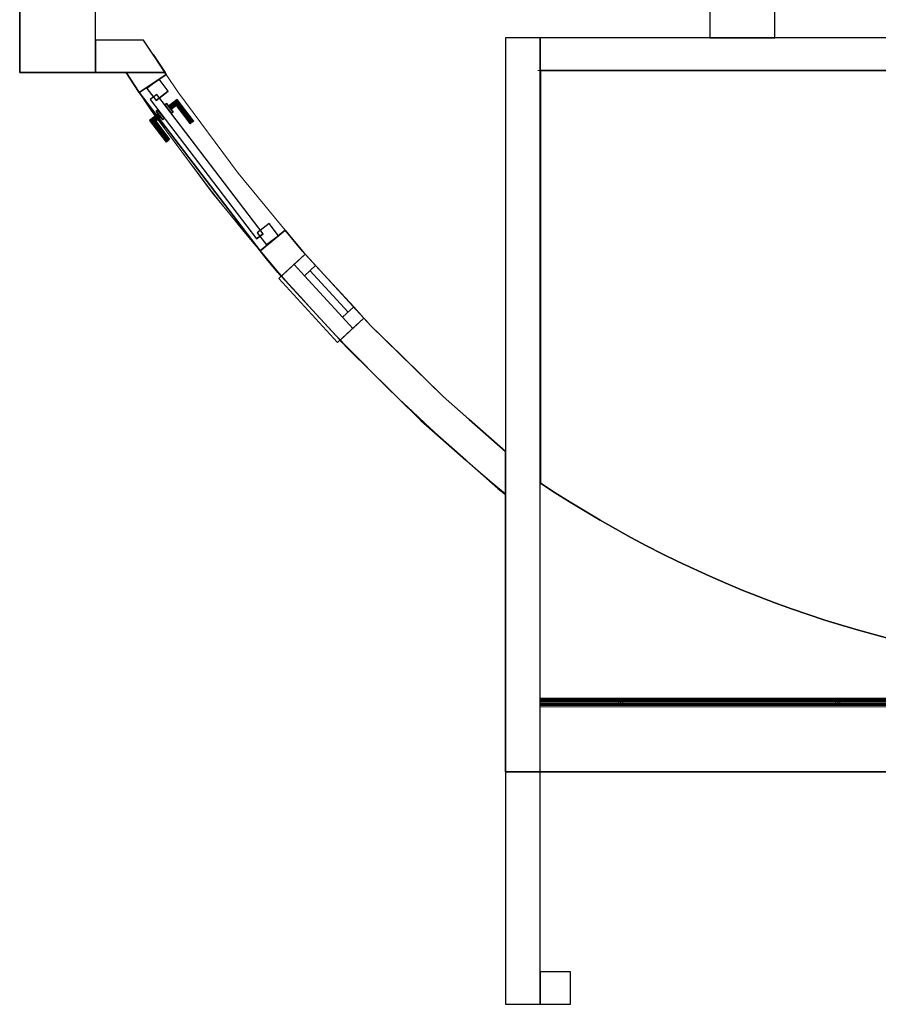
# Model space of a CAD drawing. Header units: metres. Extents: x 397.7 to 427.5, y 12.8 to 28.3.
# Tile 3 of 16: x 407.3 to 411.3, y 19.9 to 24.4. Entities that reach past the tile are written whole.
import ezdxf

# ---------------------------------------------------------------- set-up
doc = ezdxf.new("R2010")
doc.units = ezdxf.units.M
for name, color, linetype, lineweight, true_color in [('01_CARPINTERIA', 5, 'Continuous', 25, 0x0000ff), ('01_PROYECCION CARP', 7, 'Continuous', 25, 0x00007f), ('01_SUELOS', 7, 'Continuous', 25, 0x007f00)]:
    doc.layers.add(name, color=color, linetype=linetype, lineweight=lineweight, true_color=true_color)
for name, color, linetype, lineweight in [('A-FLOR-HRAL-OTLN', 7, 'Continuous', 18), ('A-GENM-____-OTLN', 7, 'Continuous', 18), ('A-WALL-____-MCUT', 7, 'Continuous', 25), ('A-WALL-____-OTLN', 7, 'Continuous', 25)]:
    doc.layers.add(name, color=color, linetype=linetype, lineweight=lineweight)

# ---------------------------------------------------------------- blocks, each defined once
blk = doc.blocks.new('Family - Forjat P5-151942-09_CLI_AIRE_PSC')
at = {"layer": '01_SUELOS', "color": 9, "true_color": 0xaad4aa}
for p, q in [((11.4518, 9.1488), (11.4518, 11.0488)), ((11.4518, 11.0488), (11.4518, 9.1488)), ((11.4518, 11.0488), (17.1918, 11.0488)), ((17.1918, 11.0488), (11.4518, 11.0488)), ((11.5195, 9.1044), (11.4518, 9.1488)), ((11.4518, 9.1488), (11.5195, 9.1044)), ((11.5879, 9.061), (11.5195, 9.1044)), ((11.5195, 9.1044), (11.5879, 9.061)), ((11.657, 9.0187), (11.5879, 9.061)), ((11.5879, 9.061), (11.657, 9.0187)), ((11.7267, 8.9774), (11.657, 9.0187)), ((11.657, 9.0187), (11.7267, 8.9774)), ((11.797, 8.9373), (11.7267, 8.9774)), ((11.7267, 8.9774), (11.797, 8.9373)), ((11.868, 8.8982), (11.797, 8.9373)), ((11.797, 8.9373), (11.868, 8.8982)), ((11.9396, 8.8602), (11.868, 8.8982)), ((11.868, 8.8982), (11.9396, 8.8602)), ((12.0117, 8.8234), (11.9396, 8.8602)), ((11.9396, 8.8602), (12.0117, 8.8234)), ((12.0844, 8.7876), (12.0117, 8.8234)), ((12.0117, 8.8234), (12.0844, 8.7876)), ((12.1576, 8.753), (12.0844, 8.7876)), ((12.0844, 8.7876), (12.1576, 8.753)), ((12.2314, 8.7196), (12.1576, 8.753)), ((12.1576, 8.753), (12.2314, 8.7196)), ((12.3057, 8.6872), (12.2314, 8.7196)), ((12.2314, 8.7196), (12.3057, 8.6872)), ((12.3805, 8.6561), (12.3057, 8.6872)), ((12.3057, 8.6872), (12.3805, 8.6561)), ((12.4557, 8.6261), (12.3805, 8.6561)), ((12.3805, 8.6561), (12.4557, 8.6261)), ((12.5314, 8.5972), (12.4557, 8.6261)), ((12.4557, 8.6261), (12.5314, 8.5972)), ((12.6076, 8.5696), (12.5314, 8.5972)), ((12.5314, 8.5972), (12.6076, 8.5696)), ((12.6841, 8.5431), (12.6076, 8.5696)), ((12.6076, 8.5696), (12.6841, 8.5431)), ((12.7611, 8.5178), (12.6841, 8.5431)), ((12.6841, 8.5431), (12.7611, 8.5178)), ((12.8384, 8.4937), (12.7611, 8.5178)), ((12.7611, 8.5178), (12.8384, 8.4937)), ((12.9161, 8.4708), (12.8384, 8.4937)), ((12.8384, 8.4937), (12.9161, 8.4708)), ((12.9942, 8.4491), (12.9161, 8.4708)), ((12.9161, 8.4708), (12.9942, 8.4491)), ((13.0725, 8.4286), (12.9942, 8.4491)), ((12.9942, 8.4491), (13.0725, 8.4286))]:
    blk.add_line(p, q, dxfattribs=at)
blk = doc.blocks.new('Family - LONDR55-XX_ZZ-ARQ-CAA-M3D-Londres55-156004-09_CLI_AIRE_PSC')
at = {"layer": '01_CARPINTERIA', "color": 161, "true_color": 0xaaaaff}
for p, q in [((0.6563, 0.1616), (0.6563, 0.1629)), ((0.6563, 0.1629), (0.6563, 0.1616)), ((0.7813, 0.1629), (0.6563, 0.1629)), ((0.6563, 0.1579), (0.6563, 0.1616)), ((0.6563, 0.1616), (0.6563, 0.1579)), ((0.7799, 0.1616), (0.6563, 0.1616)), ((0.7799, 0.1616), (0.6563, 0.1616)), ((0.6563, 0.1529), (0.6563, 0.1579)), ((0.6563, 0.1579), (0.6563, 0.1529)), ((0.7763, 0.1579), (0.6563, 0.1579)), ((0.7763, 0.1579), (0.6563, 0.1579)), ((0.6563, 0.1479), (0.6563, 0.1529)), ((0.6563, 0.1529), (0.6563, 0.1479)), ((0.6563, 0.1529), (0.7713, 0.1529)), ((0.7713, 0.1529), (0.6563, 0.1529)), ((0.6563, 0.1479), (0.6563, 0.1442)), ((0.6563, 0.1442), (0.6563, 0.1479)), ((0.7663, 0.1479), (0.6563, 0.1479)), ((0.7663, 0.1479), (0.6563, 0.1479)), ((0.6563, 0.1442), (0.6563, 0.1429)), ((0.6563, 0.1429), (0.6563, 0.1442)), ((0.7626, 0.1442), (0.6563, 0.1442)), ((0.7626, 0.1442), (0.6563, 0.1442)), ((0.7613, 0.1429), (0.6563, 0.1429)), ((0.7613, 0.1429), (0.7626, 0.1442)), ((0.7626, 0.1442), (0.7613, 0.1429)), ((0.7613, 0.1129), (0.7613, 0.1429)), ((0.7626, 0.1442), (0.7663, 0.1479)), ((0.7663, 0.1479), (0.7626, 0.1442)), ((0.7626, 0.1129), (0.7626, 0.1442)), ((0.7626, 0.1129), (0.7626, 0.1442)), ((0.7663, 0.1479), (0.7713, 0.1529)), ((0.7713, 0.1529), (0.7663, 0.1479)), ((0.7663, 0.1129), (0.7663, 0.1479)), ((0.7663, 0.1129), (0.7663, 0.1479)), ((0.7763, 0.1579), (0.7713, 0.1529)), ((0.7713, 0.1529), (0.7763, 0.1579)), ((0.7713, 0.1529), (0.7713, 0.1129)), ((0.7713, 0.1129), (0.7713, 0.1529)), ((0.7799, 0.1616), (0.7763, 0.1579)), ((0.7763, 0.1579), (0.7799, 0.1616)), ((0.7763, 0.1129), (0.7763, 0.1579)), ((0.7763, 0.1129), (0.7763, 0.1579)), ((0.7813, 0.1629), (0.7799, 0.1616)), ((0.7799, 0.1616), (0.7813, 0.1629)), ((0.7799, 0.1129), (0.7799, 0.1616)), ((0.7799, 0.1129), (0.7799, 0.1616)), ((0.7813, 0.1129), (0.7813, 0.1629)), ((0.8563, 0.1029), (0.0491, 0.1029)), ((0.0491, 0.1029), (0.0491, 0.0629)), ((0.8563, 0.1029), (0.0491, 0.1029)), ((0.0491, 0.0629), (0.0491, 0.1029)), ((0.7963, 0.1129), (0.7463, 0.1129)), ((0.7463, 0.1129), (0.7963, 0.1129)), ((0.7463, 0.1029), (0.7463, 0.1129)), ((0.7463, 0.1029), (0.7463, 0.1129)), ((0.7963, 0.1029), (0.7463, 0.1029)), ((0.7463, 0.1029), (0.7963, 0.1029)), ((0.7626, 0.1129), (0.7613, 0.1129)), ((0.7613, 0.1129), (0.7626, 0.1129)), ((0.7663, 0.1129), (0.7626, 0.1129)), ((0.7626, 0.1129), (0.7663, 0.1129)), ((0.7713, 0.1129), (0.7663, 0.1129)), ((0.7663, 0.1129), (0.7713, 0.1129)), ((0.7763, 0.1129), (0.7713, 0.1129)), ((0.7713, 0.1129), (0.7763, 0.1129)), ((0.7763, 0.1129), (0.7799, 0.1129)), ((0.7799, 0.1129), (0.7763, 0.1129)), ((0.7799, 0.1129), (0.7813, 0.1129)), ((0.7813, 0.1129), (0.7799, 0.1129)), ((0.7963, 0.1029), (0.7963, 0.1129)), ((0.7963, 0.1129), (0.7963, 0.1029)), ((0.8563, 0.0629), (0.8563, 0.1029)), ((0.8563, 0.0629), (0.8563, 0.1029)), ((0.0691, 0.0829), (-0.0009, 0.0829)), ((-0.0009, 0.0829), (-0.0009, 0.0129)), ((0.0691, 0.0829), (-0.0009, 0.0829)), ((-0.0009, 0.0129), (-0.0009, 0.0829)), ((0.0491, 0.0629), (0.8563, 0.0629)), ((0.0491, 0.0629), (0.8563, 0.0629)), ((0.0691, 0.0129), (0.0691, 0.0829)), ((0.0691, 0.0129), (0.0691, 0.0829)), ((0.7463, 0.0629), (0.7963, 0.0629)), ((0.7963, 0.0629), (0.7463, 0.0629)), ((0.7463, 0.0529), (0.7463, 0.0629)), ((0.7463, 0.0529), (0.7463, 0.0629)), ((0.7463, 0.0529), (0.7963, 0.0529)), ((0.7963, 0.0529), (0.7463, 0.0529)), ((0.7626, 0.0529), (0.7613, 0.0529)), ((0.7613, 0.0529), (0.7626, 0.0529)), ((0.7613, 0.0229), (0.7613, 0.0529)), ((0.7663, 0.0529), (0.7626, 0.0529)), ((0.7626, 0.0529), (0.7663, 0.0529)), ((0.7626, 0.0216), (0.7626, 0.0529)), ((0.7626, 0.0216), (0.7626, 0.0529)), ((0.7663, 0.0529), (0.7713, 0.0529)), ((0.7713, 0.0529), (0.7663, 0.0529)), ((0.7663, 0.0179), (0.7663, 0.0529)), ((0.7663, 0.0179), (0.7663, 0.0529)), ((0.7713, 0.0529), (0.7763, 0.0529)), ((0.7763, 0.0529), (0.7713, 0.0529)), ((0.7713, 0.0529), (0.7713, 0.0129)), ((0.7713, 0.0129), (0.7713, 0.0529)), ((0.7763, 0.0529), (0.7799, 0.0529)), ((0.7799, 0.0529), (0.7763, 0.0529)), ((0.7763, 0.0079), (0.7763, 0.0529)), ((0.7763, 0.0079), (0.7763, 0.0529)), ((0.7799, 0.0529), (0.7813, 0.0529)), ((0.7813, 0.0529), (0.7799, 0.0529)), ((0.7799, 0.0042), (0.7799, 0.0529)), ((0.7799, 0.0042), (0.7799, 0.0529)), ((0.7813, 0.0029), (0.7813, 0.0529)), ((0.7963, 0.0529), (0.7963, 0.0629)), ((0.7963, 0.0629), (0.7963, 0.0529)), ((0.9063, 0.0829), (0.8363, 0.0829)), ((0.8363, 0.0829), (0.8363, 0.0129)), ((0.9063, 0.0829), (0.8363, 0.0829)), ((0.8363, 0.0129), (0.8363, 0.0829)), ((0.9063, 0.0129), (0.9063, 0.0829)), ((0.9063, 0.0129), (0.9063, 0.0829)), ((-0.0009, 0.0129), (0.0691, 0.0129)), ((-0.0009, 0.0129), (0.0691, 0.0129)), ((0.6563, 0.0216), (0.6563, 0.0229)), ((0.6563, 0.0229), (0.6563, 0.0216)), ((0.6563, 0.0229), (0.7613, 0.0229)), ((0.6563, 0.0179), (0.6563, 0.0216)), ((0.6563, 0.0216), (0.6563, 0.0179)), ((0.6563, 0.0216), (0.7626, 0.0216)), ((0.6563, 0.0216), (0.7626, 0.0216)), ((0.6563, 0.0129), (0.6563, 0.0179)), ((0.6563, 0.0179), (0.6563, 0.0129)), ((0.6563, 0.0179), (0.7663, 0.0179)), ((0.6563, 0.0179), (0.7663, 0.0179)), ((0.6563, 0.0079), (0.6563, 0.0129)), ((0.6563, 0.0129), (0.6563, 0.0079)), ((0.7713, 0.0129), (0.6563, 0.0129)), ((0.6563, 0.0129), (0.7713, 0.0129)), ((0.6563, 0.0079), (0.6563, 0.0042)), ((0.6563, 0.0042), (0.6563, 0.0079)), ((0.6563, 0.0079), (0.7763, 0.0079)), ((0.6563, 0.0079), (0.7763, 0.0079)), ((0.6563, 0.0042), (0.6563, 0.0029)), ((0.6563, 0.0029), (0.6563, 0.0042)), ((0.6563, 0.0042), (0.7799, 0.0042)), ((0.6563, 0.0042), (0.7799, 0.0042)), ((0.6563, 0.0029), (0.7813, 0.0029)), ((0.7626, 0.0216), (0.7613, 0.0229)), ((0.7613, 0.0229), (0.7626, 0.0216)), ((0.7663, 0.0179), (0.7626, 0.0216)), ((0.7626, 0.0216), (0.7663, 0.0179)), ((0.7713, 0.0129), (0.7663, 0.0179)), ((0.7663, 0.0179), (0.7713, 0.0129)), ((0.7713, 0.0129), (0.7763, 0.0079)), ((0.7763, 0.0079), (0.7713, 0.0129)), ((0.7763, 0.0079), (0.7799, 0.0042)), ((0.7799, 0.0042), (0.7763, 0.0079)), ((0.7799, 0.0042), (0.7813, 0.0029)), ((0.7813, 0.0029), (0.7799, 0.0042)), ((0.8363, 0.0129), (0.9063, 0.0129)), ((0.8363, 0.0129), (0.9063, 0.0129))]:
    blk.add_line(p, q, dxfattribs=at)
blk = doc.blocks.new('Family - Porta PSC-156005-09_CLI_AIRE_PSC')
blk.add_blockref('Family - LONDR55-XX_ZZ-ARQ-CAA-M3D-Londres55-156004-09_CLI_AIRE_PSC', (0, 0))
blk = doc.blocks.new('Family - Mur PSC-156021-09_CLI_AIRE_PSC')
at = {"layer": 'A-WALL-____-MCUT', "color": 253, "true_color": 0xaaaaaa}
for p, q in [((-7.3698, -4.9894), (-7.4019, -4.941)), ((-7.4019, -4.941), (-7.4018, -4.941)), ((-7.4018, -4.941), (-7.4017, -4.9409)), ((-7.4017, -4.9409), (-7.3677, -4.9922)), ((-7.4926, -5.0753), (-7.5265, -5.0242)), ((-7.5265, -5.0242), (-7.5265, -5.0242)), ((-7.5265, -5.0242), (-7.5264, -5.0242)), ((-7.5264, -5.0242), (-7.4513, -5.0242)), ((-7.4513, -5.0242), (-7.3467, -5.0242)), ((-7.3408, -5.0329), (-7.396, -5.0695)), ((-7.3467, -5.0242), (-7.3698, -4.9894)), ((-7.3677, -4.9922), (-7.3408, -5.0329)), ((-7.4658, -5.1158), (-7.4926, -5.0753)), ((-7.396, -5.0695), (-7.4658, -5.1158)), ((-6.8579, -5.803), (-6.7934, -5.7497)), ((-6.7934, -5.7497), (-6.7581, -5.7924)), ((-6.909, -5.8452), (-6.8579, -5.803)), ((-6.7581, -5.7924), (-6.7136, -5.8464)), ((-6.8727, -5.8893), (-6.909, -5.8452)), ((-6.7136, -5.8464), (-6.7038, -5.857)), ((-6.8267, -5.9449), (-6.8727, -5.8893)), ((-6.7005, -5.8606), (-6.7558, -5.9113)), ((-6.7038, -5.857), (-6.7005, -5.8606)), ((-6.7558, -5.9113), (-6.811, -5.962)), ((-6.815, -5.9577), (-6.8267, -5.9449)), ((-6.811, -5.962), (-6.815, -5.9577)), ((-6.4853, -6.206), (-6.43, -6.1552)), ((-6.43, -6.1552), (-6.4221, -6.1639)), ((-6.4221, -6.1639), (-6.3984, -6.1897)), ((-6.5405, -6.2567), (-6.4853, -6.206)), ((-6.3984, -6.1897), (-6.2593, -6.3262)), ((-6.532, -6.266), (-6.5405, -6.2567)), ((-6.5062, -6.294), (-6.532, -6.266)), ((-6.3094, -6.4872), (-6.5062, -6.294)), ((-6.2593, -6.3262), (-6.0657, -6.5161)), ((-6.1679, -6.6259), (-6.3094, -6.4872)), ((-6.0657, -6.5161), (-5.9456, -6.6222)), ((-5.9612, -6.8085), (-6.1679, -6.6259)), ((-5.9456, -6.6222), (-5.7784, -6.7698)), ((-5.7784, -6.7698), (-5.7784, -6.8511)), ((-5.8127, -6.9396), (-5.9612, -6.8085)), ((-5.7784, -6.8511), (-5.7784, -6.9642)), ((-5.7935, -6.9549), (-5.8127, -6.9396)), ((-5.7797, -6.9658), (-5.7935, -6.9549)), ((-5.779, -6.9649), (-5.7797, -6.9658)), ((-5.7784, -6.9642), (-5.779, -6.9649))]:
    blk.add_line(p, q, dxfattribs=at)
at = {"layer": 'A-WALL-____-OTLN', "color": 253, "true_color": 0xaaaaaa}
for p, q in [((-7.4017, -4.9409), (-7.4019, -4.941)), ((-7.4017, -4.9409), (-7.4019, -4.941)), ((-7.4019, -4.941), (-7.3467, -5.0242)), ((-7.4019, -4.941), (-7.3698, -4.9894)), ((-7.4018, -4.941), (-7.4019, -4.941)), ((-7.4019, -4.941), (-7.3467, -5.0242)), ((-7.4017, -4.9409), (-7.4018, -4.941)), ((-7.4017, -4.9409), (-7.3408, -5.0329)), ((-7.4017, -4.9409), (-7.3408, -5.0329)), ((-7.3677, -4.9922), (-7.4017, -4.9409)), ((-7.5264, -5.0242), (-7.5265, -5.0242)), ((-7.5264, -5.0242), (-7.5265, -5.0242)), ((-7.5265, -5.0242), (-7.5265, -5.0242)), ((-7.5265, -5.0242), (-7.4658, -5.1158)), ((-7.5265, -5.0242), (-7.5264, -5.0242)), ((-7.4658, -5.1158), (-7.5265, -5.0242)), ((-7.4926, -5.0753), (-7.5265, -5.0242)), ((-7.3467, -5.0242), (-7.5264, -5.0242)), ((-7.4513, -5.0242), (-7.5264, -5.0242)), ((-7.3467, -5.0242), (-7.5264, -5.0242)), ((-7.4658, -5.1158), (-7.3408, -5.0329)), ((-7.3408, -5.0329), (-7.4658, -5.1158)), ((-7.3467, -5.0242), (-7.4513, -5.0242)), ((-7.396, -5.0695), (-7.3408, -5.0329)), ((-7.3698, -4.9894), (-7.3467, -5.0242)), ((-7.3408, -5.0329), (-7.3677, -4.9922)), ((-7.4926, -5.0753), (-7.4658, -5.1158)), ((-7.396, -5.0695), (-7.4658, -5.1158)), ((-6.7934, -5.7497), (-6.909, -5.8452)), ((-6.909, -5.8452), (-6.7934, -5.7497)), ((-6.8579, -5.803), (-6.7934, -5.7497)), ((-6.7136, -5.8464), (-6.7934, -5.7497)), ((-6.7581, -5.7924), (-6.7934, -5.7497)), ((-6.7136, -5.8464), (-6.7934, -5.7497)), ((-6.8579, -5.803), (-6.909, -5.8452)), ((-6.7581, -5.7924), (-6.7136, -5.8464)), ((-6.8267, -5.9449), (-6.909, -5.8452)), ((-6.909, -5.8452), (-6.8267, -5.9449)), ((-6.909, -5.8452), (-6.8727, -5.8893)), ((-6.7136, -5.8464), (-6.7038, -5.857)), ((-6.7136, -5.8464), (-6.3984, -6.1897)), ((-6.3984, -6.1897), (-6.7136, -5.8464)), ((-6.8727, -5.8893), (-6.8267, -5.9449)), ((-6.7005, -5.8606), (-6.811, -5.962)), ((-6.7005, -5.8606), (-6.811, -5.962)), ((-6.7558, -5.9113), (-6.7005, -5.8606)), ((-6.7038, -5.857), (-6.7005, -5.8606)), ((-6.43, -6.1552), (-6.7005, -5.8606)), ((-6.43, -6.1552), (-6.7005, -5.8606)), ((-6.7558, -5.9113), (-6.811, -5.962)), ((-6.8267, -5.9449), (-6.5062, -6.294)), ((-6.5062, -6.294), (-6.8267, -5.9449)), ((-6.815, -5.9577), (-6.8267, -5.9449)), ((-6.815, -5.9577), (-6.811, -5.962)), ((-6.5405, -6.2567), (-6.811, -5.962)), ((-6.5405, -6.2567), (-6.811, -5.962)), ((-6.5405, -6.2567), (-6.43, -6.1552)), ((-6.43, -6.1552), (-6.5405, -6.2567)), ((-6.4853, -6.206), (-6.43, -6.1552)), ((-6.4221, -6.1639), (-6.43, -6.1552)), ((-6.4221, -6.1639), (-6.3984, -6.1897)), ((-6.4853, -6.206), (-6.5405, -6.2567)), ((-6.0657, -6.5161), (-6.3984, -6.1897)), ((-6.2593, -6.3262), (-6.3984, -6.1897)), ((-6.0657, -6.5161), (-6.3984, -6.1897)), ((-6.5405, -6.2567), (-6.532, -6.266)), ((-6.532, -6.266), (-6.5062, -6.294)), ((-6.5062, -6.294), (-6.1679, -6.6259)), ((-6.5062, -6.294), (-6.3094, -6.4872)), ((-6.1679, -6.6259), (-6.5062, -6.294)), ((-6.0657, -6.5161), (-6.2593, -6.3262)), ((-6.3094, -6.4872), (-6.1679, -6.6259)), ((-5.7784, -6.7698), (-6.0657, -6.5161)), ((-5.9456, -6.6222), (-6.0657, -6.5161)), ((-5.7784, -6.7698), (-6.0657, -6.5161)), ((-6.1679, -6.6259), (-5.8127, -6.9396)), ((-6.1679, -6.6259), (-5.9612, -6.8085)), ((-5.8127, -6.9396), (-6.1679, -6.6259)), ((-5.7784, -6.7698), (-5.9456, -6.6222)), ((-5.7784, -6.9642), (-5.7784, -6.7698)), ((-5.7784, -6.8511), (-5.7784, -6.7698)), ((-5.7784, -6.9642), (-5.7784, -6.7698)), ((-5.9612, -6.8085), (-5.8127, -6.9396)), ((-5.7784, -6.9642), (-5.7784, -6.8511)), ((-5.8127, -6.9396), (-5.7797, -6.9658)), ((-5.8127, -6.9396), (-5.7935, -6.9549)), ((-5.7797, -6.9658), (-5.8127, -6.9396)), ((-5.7935, -6.9549), (-5.7797, -6.9658)), ((-5.7797, -6.9658), (-5.7784, -6.9642)), ((-5.7797, -6.9658), (-5.7784, -6.9642)), ((-5.7797, -6.9658), (-5.779, -6.9649)), ((-5.779, -6.9649), (-5.7784, -6.9642))]:
    blk.add_line(p, q, dxfattribs=at)
at = {"layer": 'A-WALL-____-OTLN', "color": 253, "lineweight": 18, "true_color": 0xaaaaaa}
blk.add_arc((0, 0), 9.0493, 213.72467, 230.31652, dxfattribs=at)
blk = doc.blocks.new('Family - Vano finestra PSC-156023-09_CLI_AIRE_PSC')
at = {"layer": 'A-GENM-____-OTLN', "color": 253, "true_color": 0xaaaaaa}
for p, q in [((408.6627, 23.3132), (408.5407, 23.2012)), ((408.5407, 23.2012), (408.6627, 23.3132)), ((408.9332, 23.0186), (408.6627, 23.3132)), ((408.6627, 23.3132), (408.9332, 23.0186)), ((408.5407, 23.2012), (408.8112, 22.9065)), ((408.8112, 22.9065), (408.5407, 23.2012)), ((408.8112, 22.9065), (408.9332, 23.0186)), ((408.9332, 23.0186), (408.8112, 22.9065))]:
    blk.add_line(p, q, dxfattribs=at)
blk = doc.blocks.new('Family - Vano porta PSC-156025-09_CLI_AIRE_PSC')
at = {"layer": 'A-GENM-____-OTLN', "color": 253, "true_color": 0xaaaaaa}
for p, q in [((0.125, 0.8124), (0, 0.7295)), ((0, 0.7295), (0.125, 0.8124)), ((0.1779, 0.7326), (0.125, 0.8124)), ((0.125, 0.8124), (0.1779, 0.7326)), ((0, 0.7295), (0.055, 0.6465)), ((0.055, 0.6465), (0, 0.7295)), ((0.4554, 0.3582), (0.1779, 0.7326)), ((0.1779, 0.7326), (0.4554, 0.3582)), ((0.055, 0.6465), (0.3373, 0.2657)), ((0.3373, 0.2657), (0.055, 0.6465)), ((0.6724, 0.0955), (0.4554, 0.3582)), ((0.4554, 0.3582), (0.6724, 0.0955)), ((0.3373, 0.2657), (0.5567, 0)), ((0.5567, 0), (0.3373, 0.2657)), ((0.5567, 0), (0.6724, 0.0955)), ((0.6724, 0.0955), (0.5567, 0))]:
    blk.add_line(p, q, dxfattribs=at)
blk = doc.blocks.new('Family - LONDR55-XX_ZZ-ARQ-CAA-M3D-Londres55-156027-09_CLI_AIRE_PSC')
at = {"layer": '01_CARPINTERIA', "color": 9, "true_color": 0xaaaad4}
for p, q in [((0.07, 0.07), (0, 0.07)), ((0, 0.07), (0, 0)), ((0.07, 0), (0.07, 0.07)), ((0.4, 0.07), (0.33, 0.07)), ((0.33, 0.07), (0.33, 0)), ((0.4, 0), (0.4, 0.07)), ((0, 0), (0.07, 0)), ((0.33, 0), (0.4, 0))]:
    blk.add_line(p, q, dxfattribs=at)
at = {"layer": '01_PROYECCION CARP', "color": 9, "true_color": 0xaaaad4}
for p, q in [((0, 0.07), (0, 0)), ((0.07, 0.07), (0, 0.07)), ((0.07, 0.07), (0.07, 0)), ((0.33, 0.07), (0.07, 0.07)), ((0.07, 0.07), (0.33, 0.07)), ((0.07, 0.07), (0.07, 0)), ((0.07, 0), (0.07, 0.07)), ((0.33, 0.07), (0.33, 0)), ((0.4, 0.07), (0.33, 0.07)), ((0.33, 0.07), (0.33, 0)), ((0.33, 0.07), (0.33, 0)), ((0.4, 0.07), (0.4, 0)), ((0, 0), (0.07, 0)), ((0.07, 0.035), (0.33, 0.035)), ((0.07, 0.035), (0.33, 0.035)), ((0.33, 0), (0.07, 0)), ((0.07, 0), (0.33, 0)), ((0.33, 0), (0.4, 0))]:
    blk.add_line(p, q, dxfattribs=at)
blk = doc.blocks.new('Family - Finestra PSC-156028-09_CLI_AIRE_PSC')
blk.add_blockref('Family - LONDR55-XX_ZZ-ARQ-CAA-M3D-Londres55-156027-09_CLI_AIRE_PSC', (0, 0))
blk = doc.blocks.new('Family - Mur PSC-156030-09_CLI_AIRE_PSC')
at = {"layer": 'A-WALL-____-MCUT', "color": 253, "true_color": 0xaaaaaa}
for p, q in [((0.14, 0.15), (0, 0.15)), ((0, 0.15), (0, 0)), ((0.14, 0), (0.14, 0.15)), ((0, 0), (0.14, 0))]:
    blk.add_line(p, q, dxfattribs=at)
at = {"layer": 'A-WALL-____-OTLN', "color": 253, "true_color": 0xaaaaaa}
for p, q in [((0.14, 0.15), (0, 0.15)), ((0, 0.15), (0, 0)), ((0.14, 0), (0.14, 0.15)), ((0, 0), (0.14, 0))]:
    blk.add_line(p, q, dxfattribs=at)
at = {"layer": 'A-WALL-____-OTLN', "color": 253, "lineweight": 18, "true_color": 0xaaaaaa}
blk.add_line((-0.01, 0), (0.14, 0), dxfattribs=at)
blk = doc.blocks.new('Family - Mur PSC-156051-09_CLI_AIRE_PSC')
at = {"layer": 'A-WALL-____-MCUT', "color": 253, "true_color": 0xaaaaaa}
for p, q in [((4.4509, 0.16), (0, 0.16)), ((0, 0.16), (0, 0)), ((4.4509, 0), (4.4509, 0.16)), ((0, 0), (4.4509, 0))]:
    blk.add_line(p, q, dxfattribs=at)
at = {"layer": 'A-WALL-____-OTLN', "color": 253, "true_color": 0xaaaaaa}
for p, q in [((4.4509, 0.16), (0, 0.16)), ((0, 0.16), (0, 0)), ((4.4509, 0), (4.4509, 0.16)), ((0, 0), (4.4509, 0))]:
    blk.add_line(p, q, dxfattribs=at)
at = {"layer": 'A-WALL-____-OTLN', "color": 253, "lineweight": 18, "true_color": 0xaaaaaa}
blk.add_line((0, 0), (4.4509, 0), dxfattribs=at)
blk = doc.blocks.new('Family - Mur PSC-156057-09_CLI_AIRE_PSC')
at = {"layer": 'A-WALL-____-MCUT', "color": 253, "true_color": 0xaaaaaa}
for p, q in [((5.742, 0.15), (0, 0.15)), ((0, 0.15), (0, 0)), ((0, 0), (5.742, 0))]:
    blk.add_line(p, q, dxfattribs=at)
at = {"layer": 'A-WALL-____-OTLN', "color": 253, "true_color": 0xaaaaaa}
for p, q in [((5.742, 0.15), (0, 0.15)), ((0, 0.15), (0, 0)), ((0, 0), (5.742, 0))]:
    blk.add_line(p, q, dxfattribs=at)
at = {"layer": 'A-WALL-____-OTLN', "color": 253, "lineweight": 18, "true_color": 0xaaaaaa}
blk.add_line((-0.01, 0), (5.742, 0), dxfattribs=at)
blk = doc.blocks.new('Family - LONDR55-XX_ZZ-ARQ-CAA-M3D-Londres55-156089-09_CLI_AIRE_PSC')
at = {"layer": 'A-WALL-____-MCUT', "color": 253, "true_color": 0xaaaaaa}
for p, q in [((0, 0.15), (0, 0)), ((0.2202, 0.15), (0, 0.15)), ((0.3197, 0), (0.2202, 0.15)), ((0, 0), (0.3197, 0))]:
    blk.add_line(p, q, dxfattribs=at)
at = {"layer": 'A-WALL-____-OTLN', "color": 253, "true_color": 0xaaaaaa}
for p, q in [((0, 0.15), (0, 0)), ((0.2202, 0.15), (0, 0.15)), ((0.3197, 0), (0.2202, 0.15)), ((0, 0), (0.3197, 0))]:
    blk.add_line(p, q, dxfattribs=at)
at = {"layer": 'A-WALL-____-OTLN', "color": 253, "lineweight": 18, "true_color": 0xaaaaaa}
blk.add_line((-0.3199, 0), (0.3197, 0), dxfattribs=at)
blk = doc.blocks.new('Family - Paviment PSC-156093-09_CLI_AIRE_PSC')
at = {"layer": '01_SUELOS', "color": 9, "true_color": 0xaad4aa}
for p, q in [((9.2179, 10.9006), (9.2179, 14.4206)), ((9.2179, 14.4206), (9.2179, 10.9006)), ((9.7079, 10.9006), (9.2179, 10.9006)), ((9.2179, 10.9006), (9.7079, 10.9006)), ((9.7686, 10.809), (9.7079, 10.9006)), ((9.7079, 10.9006), (9.7686, 10.809)), ((10.3253, 10.0796), (9.7686, 10.809)), ((9.7686, 10.809), (10.3253, 10.0796)), ((10.4233, 9.9628), (10.3253, 10.0796)), ((10.3253, 10.0796), (10.4233, 9.9628)), ((10.7281, 9.6308), (10.4233, 9.9628)), ((10.4233, 9.9628), (10.7281, 9.6308)), ((11.0664, 9.2989), (10.7281, 9.6308)), ((10.7281, 9.6308), (11.0664, 9.2989)), ((11.4216, 8.9852), (11.0664, 9.2989)), ((11.0664, 9.2989), (11.4216, 8.9852)), ((11.4559, 8.9579), (11.4216, 8.9852)), ((11.4216, 8.9852), (11.4559, 8.9579)), ((11.4559, 7.6797), (11.4559, 8.9579)), ((11.4559, 8.9579), (11.4559, 7.6797)), ((17.508, 7.6797), (11.4559, 7.6797)), ((11.4559, 7.6797), (17.508, 7.6797))]:
    blk.add_line(p, q, dxfattribs=at)
blk = doc.blocks.new('Family - Baranna PSC exterior-156106-09_CLI_AIRE_PSC')
at = {"layer": 'A-FLOR-HRAL-OTLN', "color": 253, "true_color": 0xaaaaaa}
for p, q in [((0, 0.0346), (0, 0.04)), ((0, 0.04), (0, 0.0346)), ((5.742, 0.04), (0, 0.04)), ((5.742, 0.04), (0, 0.04)), ((0, 0.0254), (0, 0.0346)), ((0, 0.0346), (0, 0.0254)), ((5.742, 0.0346), (0, 0.0346)), ((5.742, 0.0346), (0, 0.0346)), ((0, 0.0273), (0, 0.03)), ((0, 0.03), (0, 0.0273)), ((0.371, 0.03), (0, 0.03)), ((0.371, 0.03), (0, 0.03)), ((0, 0.0227), (0, 0.0273)), ((0, 0.0273), (0, 0.0227)), ((0.371, 0.0273), (0, 0.0273)), ((0.371, 0.0273), (0, 0.0273)), ((0, 0.0146), (0, 0.0254)), ((0, 0.0254), (0, 0.0146)), ((5.742, 0.0254), (0, 0.0254)), ((5.742, 0.0254), (0, 0.0254)), ((0, 0.0173), (0, 0.0227)), ((0, 0.0227), (0, 0.0173)), ((0.371, 0.0227), (0, 0.0227)), ((0.371, 0.0227), (0, 0.0227)), ((0, 0.0127), (0, 0.0173)), ((0, 0.0173), (0, 0.0127)), ((0.371, 0.0173), (0, 0.0173)), ((0.371, 0.0173), (0, 0.0173)), ((0, 0.0054), (0, 0.0146)), ((0, 0.0146), (0, 0.0054)), ((5.742, 0.0146), (0, 0.0146)), ((5.742, 0.0146), (0, 0.0146)), ((0, 0.01), (0, 0.0127)), ((0, 0.0127), (0, 0.01)), ((0.371, 0.0127), (0, 0.0127)), ((0.371, 0.0127), (0, 0.0127)), ((0, 0.01), (0.371, 0.01)), ((0.371, 0.01), (0, 0.01)), ((0, 0), (0, 0.0054)), ((0, 0.0054), (0, 0)), ((5.742, 0.0054), (0, 0.0054)), ((5.742, 0.0054), (0, 0.0054)), ((0, 0), (5.742, 0)), ((0.361, 0.0227), (0.3637, 0.0273)), ((0.3637, 0.0273), (0.361, 0.0227)), ((0.361, 0.0173), (0.361, 0.0227)), ((0.361, 0.0227), (0.361, 0.0173)), ((0.3637, 0.0127), (0.361, 0.0173)), ((0.361, 0.0173), (0.3637, 0.0127)), ((0.3637, 0.0273), (0.3683, 0.03)), ((0.3683, 0.03), (0.3637, 0.0273)), ((0.3683, 0.01), (0.3637, 0.0127)), ((0.3637, 0.0127), (0.3683, 0.01)), ((0.3683, 0.03), (0.3737, 0.03)), ((0.3737, 0.03), (0.3683, 0.03)), ((0.3737, 0.01), (0.3683, 0.01)), ((0.3683, 0.01), (0.3737, 0.01)), ((0.371, 0.0273), (0.371, 0.03)), ((0.371, 0.03), (0.371, 0.0273)), ((0.371, 0.0273), (0.371, 0.03)), ((0.371, 0.03), (0.371, 0.0273)), ((1.371, 0.03), (0.371, 0.03)), ((1.371, 0.03), (0.371, 0.03)), ((0.371, 0.0227), (0.371, 0.0273)), ((0.371, 0.0273), (0.371, 0.0227)), ((0.371, 0.0227), (0.371, 0.0273)), ((0.371, 0.0273), (0.371, 0.0227)), ((1.371, 0.0273), (0.371, 0.0273)), ((1.371, 0.0273), (0.371, 0.0273)), ((0.371, 0.0173), (0.371, 0.0227)), ((0.371, 0.0227), (0.371, 0.0173)), ((0.371, 0.0173), (0.371, 0.0227)), ((0.371, 0.0227), (0.371, 0.0173)), ((1.371, 0.0227), (0.371, 0.0227)), ((1.371, 0.0227), (0.371, 0.0227)), ((0.371, 0.0127), (0.371, 0.0173)), ((0.371, 0.0173), (0.371, 0.0127)), ((0.371, 0.0127), (0.371, 0.0173)), ((0.371, 0.0173), (0.371, 0.0127)), ((1.371, 0.0173), (0.371, 0.0173)), ((1.371, 0.0173), (0.371, 0.0173)), ((0.371, 0.0127), (0.371, 0.01)), ((0.371, 0.01), (0.371, 0.0127)), ((0.371, 0.01), (0.371, 0.0127)), ((0.371, 0.0127), (0.371, 0.01)), ((1.371, 0.0127), (0.371, 0.0127)), ((1.371, 0.0127), (0.371, 0.0127)), ((0.371, 0.01), (1.371, 0.01)), ((1.371, 0.01), (0.371, 0.01)), ((0.3737, 0.03), (0.3783, 0.0273)), ((0.3783, 0.0273), (0.3737, 0.03)), ((0.3783, 0.0127), (0.3737, 0.01)), ((0.3737, 0.01), (0.3783, 0.0127)), ((0.3783, 0.0273), (0.381, 0.0227)), ((0.381, 0.0227), (0.3783, 0.0273)), ((0.381, 0.0173), (0.3783, 0.0127)), ((0.3783, 0.0127), (0.381, 0.0173)), ((0.381, 0.0227), (0.381, 0.0173)), ((0.381, 0.0173), (0.381, 0.0227)), ((1.361, 0.0227), (1.3637, 0.0273)), ((1.3637, 0.0273), (1.361, 0.0227)), ((1.361, 0.0173), (1.361, 0.0227)), ((1.361, 0.0227), (1.361, 0.0173)), ((1.3637, 0.0127), (1.361, 0.0173)), ((1.361, 0.0173), (1.3637, 0.0127)), ((1.3637, 0.0273), (1.3683, 0.03)), ((1.3683, 0.03), (1.3637, 0.0273)), ((1.3683, 0.01), (1.3637, 0.0127)), ((1.3637, 0.0127), (1.3683, 0.01)), ((1.3683, 0.03), (1.3737, 0.03)), ((1.3737, 0.03), (1.3683, 0.03)), ((1.3737, 0.01), (1.3683, 0.01)), ((1.3683, 0.01), (1.3737, 0.01)), ((1.371, 0.0273), (1.371, 0.03)), ((1.371, 0.03), (1.371, 0.0273)), ((2.371, 0.03), (1.371, 0.03)), ((2.371, 0.03), (1.371, 0.03)), ((1.371, 0.0273), (1.371, 0.03)), ((1.371, 0.03), (1.371, 0.0273)), ((1.371, 0.0227), (1.371, 0.0273)), ((1.371, 0.0273), (1.371, 0.0227)), ((2.371, 0.0273), (1.371, 0.0273)), ((2.371, 0.0273), (1.371, 0.0273)), ((1.371, 0.0227), (1.371, 0.0273)), ((1.371, 0.0273), (1.371, 0.0227)), ((1.371, 0.0173), (1.371, 0.0227)), ((1.371, 0.0227), (1.371, 0.0173)), ((2.371, 0.0227), (1.371, 0.0227)), ((2.371, 0.0227), (1.371, 0.0227)), ((1.371, 0.0173), (1.371, 0.0227)), ((1.371, 0.0227), (1.371, 0.0173)), ((1.371, 0.0127), (1.371, 0.0173)), ((1.371, 0.0173), (1.371, 0.0127)), ((2.371, 0.0173), (1.371, 0.0173)), ((2.371, 0.0173), (1.371, 0.0173)), ((1.371, 0.0127), (1.371, 0.0173)), ((1.371, 0.0173), (1.371, 0.0127)), ((1.371, 0.01), (1.371, 0.0127)), ((1.371, 0.0127), (1.371, 0.01)), ((2.371, 0.0127), (1.371, 0.0127)), ((2.371, 0.0127), (1.371, 0.0127)), ((1.371, 0.0127), (1.371, 0.01)), ((1.371, 0.01), (1.371, 0.0127)), ((1.371, 0.01), (2.371, 0.01)), ((2.371, 0.01), (1.371, 0.01)), ((1.3737, 0.03), (1.3783, 0.0273)), ((1.3783, 0.0273), (1.3737, 0.03)), ((1.3783, 0.0127), (1.3737, 0.01)), ((1.3737, 0.01), (1.3783, 0.0127)), ((1.3783, 0.0273), (1.381, 0.0227)), ((1.381, 0.0227), (1.3783, 0.0273)), ((1.381, 0.0173), (1.3783, 0.0127)), ((1.3783, 0.0127), (1.381, 0.0173)), ((1.381, 0.0227), (1.381, 0.0173)), ((1.381, 0.0173), (1.381, 0.0227)), ((5.742, 0), (0, 0))]:
    blk.add_line(p, q, dxfattribs=at)
blk = doc.blocks.new('Family - Mur PSC-156112-09_CLI_AIRE_PSC')
at = {"layer": 'A-WALL-____-MCUT', "color": 253, "true_color": 0xaaaaaa}
for p, q in [((0.55, 0.3), (0, 0.3)), ((0, 0.3), (0, 0)), ((0.55, 0), (0.55, 0.3)), ((0, 0), (0.55, 0))]:
    blk.add_line(p, q, dxfattribs=at)
at = {"layer": 'A-WALL-____-OTLN', "color": 253, "true_color": 0xaaaaaa}
for p, q in [((0.55, 0.3), (0, 0.3)), ((0, 0.3), (0, 0)), ((0.55, 0), (0.55, 0.3)), ((0, 0), (0.55, 0))]:
    blk.add_line(p, q, dxfattribs=at)
at = {"layer": 'A-WALL-____-OTLN', "color": 253, "lineweight": 18, "true_color": 0xaaaaaa}
blk.add_line((0, 0), (0.55, 0), dxfattribs=at)
blk = doc.blocks.new('Family - Mur PSC-156137-09_CLI_AIRE_PSC')
at = {"layer": 'A-WALL-____-MCUT', "color": 253, "true_color": 0xaaaaaa}
for p, q in [((0.51, 0.35), (0, 0.35)), ((0, 0.35), (0, 0)), ((0.51, 0), (0.51, 0.35)), ((2.95, 0.35), (2.95, 0)), ((3.67, 0.35), (2.95, 0.35)), ((3.67, 0), (3.67, 0.35)), ((0, 0), (0.51, 0)), ((2.95, 0), (3.67, 0))]:
    blk.add_line(p, q, dxfattribs=at)
at = {"layer": 'A-WALL-____-OTLN', "color": 253, "true_color": 0xaaaaaa}
for p, q in [((3.67, 0.35), (0, 0.35)), ((0, 0.35), (0, 0)), ((0.51, 0), (0.51, 0.35)), ((2.95, 0.35), (0.51, 0.35)), ((2.95, 0), (2.95, 0.35)), ((3.67, 0), (3.67, 0.35)), ((0, 0), (3.67, 0)), ((0.51, 0), (2.95, 0))]:
    blk.add_line(p, q, dxfattribs=at)
at = {"layer": 'A-WALL-____-OTLN', "color": 253, "lineweight": 18, "true_color": 0xaaaaaa}
blk.add_line((0, 0), (3.67, 0), dxfattribs=at)
blk = doc.blocks.new('LONDR55-XX_ZZ-ARQ-CAA-M3D-Londres55_ifc-1-09_CLI_AIRE_PSC')
at = {"layer": '01_CARPINTERIA', "color": 253, "lineweight": 18, "true_color": 0xaaaaaa, "rotation": 127.3650837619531}
blk.add_blockref('Family - Porta PSC-156005-09_CLI_AIRE_PSC', (408.5491, 23.4069), dxfattribs=at)
at = {"layer": '01_PROYECCION CARP', "color": 253, "lineweight": 18, "true_color": 0xaaaaaa, "rotation": 312.5502374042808}
blk.add_blockref('Family - Finestra PSC-156028-09_CLI_AIRE_PSC', (408.6112, 23.2659), dxfattribs=at)
at = {"layer": '01_SUELOS', "color": 253, "lineweight": 18, "true_color": 0xaaaaaa}
for name, p in [('Family - Forjat P5-151942-09_CLI_AIRE_PSC', (398.2952, 13.1106)), ('Family - Paviment PSC-156093-09_CLI_AIRE_PSC', (398.1289, 13.249))]:
    blk.add_blockref(name, p, dxfattribs=at)
at = {"layer": 'A-FLOR-HRAL-OTLN', "color": 253, "lineweight": 18, "true_color": 0xaaaaaa}
blk.add_blockref('Family - Baranna PSC exterior-156106-09_CLI_AIRE_PSC', (409.7449, 21.2287), dxfattribs=at)
at = {"layer": 'A-GENM-____-OTLN', "color": 253, "lineweight": 18, "true_color": 0xaaaaaa}
for name, p in [('Family - Vano porta PSC-156025-09_CLI_AIRE_PSC', (407.8975, 23.3286)), ('Family - Vano finestra PSC-156023-09_CLI_AIRE_PSC', (0, 0))]:
    blk.add_blockref(name, p, dxfattribs=at)
at = {"layer": 'A-WALL-____-OTLN', "color": 253, "lineweight": 18, "true_color": 0xaaaaaa}
for name, p, rotation in [('Family - Mur PSC-156137-09_CLI_AIRE_PSC', (407.3469, 27.8196), 270), ('Family - Mur PSC-156112-09_CLI_AIRE_PSC', (410.5269, 24.8596), 270), ('Family - Mur PSC-156051-09_CLI_AIRE_PSC', (409.7449, 19.8587), 90)]:
    blk.add_blockref(name, p, dxfattribs=dict(at, rotation=rotation))
for name, p in [('Family - Mur PSC-156057-09_CLI_AIRE_PSC', (409.7449, 24.1596)), ('Family - LONDR55-XX_ZZ-ARQ-CAA-M3D-Londres55-156089-09_CLI_AIRE_PSC', (407.6969, 24.1496)), ('Family - Mur PSC-156021-09_CLI_AIRE_PSC', (415.3633, 29.1738)), ('Family - Mur PSC-156030-09_CLI_AIRE_PSC', (409.7449, 19.8587))]:
    blk.add_blockref(name, p, dxfattribs=at)

msp = doc.modelspace()

# ---------------------------------------------------------------- block references
at = {"lineweight": 5}
msp.add_blockref('LONDR55-XX_ZZ-ARQ-CAA-M3D-Londres55_ifc-1-09_CLI_AIRE_PSC', (0, 0), dxfattribs=at)

doc.saveas('drawing.dxf')
